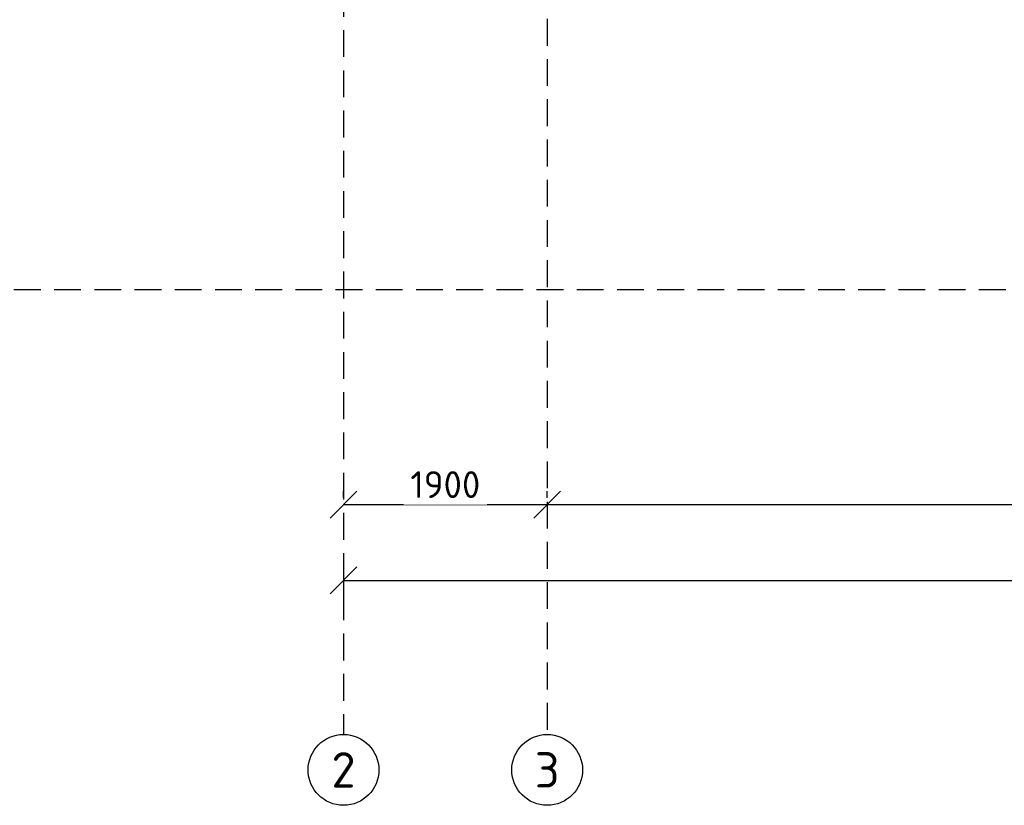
# Model space of a CAD drawing. Header units: inches. Extents: x 8001 to 766003, y -84601 to 563258.
# Tile 8 of 188: x 201570 to 210754, y 1696 to 9017. Entities that reach past the tile are written whole.
import ezdxf
from ezdxf.enums import TextEntityAlignment as Align

# ---------------------------------------------------------------- set-up
doc = ezdxf.new("R2010")
doc.units = ezdxf.units.IN
doc.header["$MEASUREMENT"] = 0
doc.linetypes.add('( Hidden )', pattern=[0.375, 0.25, -0.125])
doc.styles.add('GOST', font='isocpeur.ttf')
doc.styles.add('Text style', font='isocpeur.ttf', dxfattribs={"height": 250})
doc.dimstyles.new('Dim Style', dxfattribs={"dimtxt": 250, "dimasz": 250, "dimexe": 125, "dimexo": 62.5, "dimgap": 62.5, "dimtad": 1, "dimdec": 0, "dimtxsty": 'Text style', "dimblk": 'OBLIQUE', "dimcen": 250, "dimclrd": 256, "dimclre": 256, "dimclrt": 256, "dimadec": 0, "dimazin": 0, "dimtfac": 1, "dimtdec": 0, "dimtmove": 0, "dimatfit": 3, "dimldrblk": 'OBLIQUE', "dimfxl": 1, "dimlwd": -1, "dimlwe": -1, "dimarcsym": 0})

# ---------------------------------------------------------------- blocks, each defined once
blk = doc.blocks.new('_Oblique')
at = {"color": 0, "linetype": 'ByBlock', "lineweight": -2}
blk.add_line((-0.5, -0.5), (0.5, 0.5), dxfattribs=at)
blk = doc.blocks.new('*D156')
at = {"transparency": 16777216}
for p, q in [((178669.6526456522, 52568.79945057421), (178669.6526456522, 52631.29945057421)), ((197789.6526456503, 52568.79945057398), (197789.6526456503, 52631.29945057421)), ((197789.6526456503, 52506.29945057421), (178669.6526456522, 52506.29945057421))]:
    blk.add_line(p, q, dxfattribs=at)
at = {"layer": 'Defpoints', "color": 0, "transparency": 16777216}
for p in [(178669.6526456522, 52506.29945057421), (178669.6526456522, 52506.29945057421), (197789.6526456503, 52506.29945057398)]:
    blk.add_point(p, dxfattribs=at)
at = {"transparency": 16777216, "xscale": 250, "yscale": 250, "zscale": 250, "rotation": 180}
blk.add_blockref('_Oblique', (178669.6526456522, 52506.29945057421), dxfattribs=at)
at = {"transparency": 16777216, "xscale": 250, "yscale": 250, "zscale": 250}
blk.add_blockref('_Oblique', (197789.6526456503, 52506.29945057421), dxfattribs=at)
at = {"transparency": 16777216, "insert": (188229.6526456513, 52693.79945057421), "char_height": 250, "attachment_point": 5, "style": 'Text style', "bg_fill": 3, "box_fill_scale": 1.25, "bg_fill_color": 256, "bg_fill_true_color": 13158600, "bg_fill_transparency": 0}
blk.add_mtext('19120', dxfattribs=at)
blk = doc.blocks.new('*D157')
at = {"transparency": 16777216}
for p, q in [((176769.6526456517, 52568.79945057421), (176769.6526456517, 52631.29945057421)), ((178669.6526456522, 52568.79945057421), (178669.6526456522, 52631.29945057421)), ((178669.6526456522, 52506.29945057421), (176769.6526456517, 52506.29945057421))]:
    blk.add_line(p, q, dxfattribs=at)
at = {"layer": 'Defpoints', "color": 0, "transparency": 16777216}
for p in [(176769.6526456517, 52506.29945057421), (176769.6526456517, 52506.29945057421), (178669.6526456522, 52506.29945057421)]:
    blk.add_point(p, dxfattribs=at)
at = {"transparency": 16777216, "xscale": 250, "yscale": 250, "zscale": 250, "rotation": 180}
blk.add_blockref('_Oblique', (176769.6526456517, 52506.29945057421), dxfattribs=at)
at = {"transparency": 16777216, "xscale": 250, "yscale": 250, "zscale": 250}
blk.add_blockref('_Oblique', (178669.6526456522, 52506.29945057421), dxfattribs=at)
at = {"transparency": 16777216, "insert": (177719.6526456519, 52693.79945057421), "char_height": 250, "attachment_point": 5, "style": 'Text style', "bg_fill": 3, "box_fill_scale": 1.25, "bg_fill_color": 256, "bg_fill_true_color": 13158600, "bg_fill_transparency": 0}
blk.add_mtext('1900', dxfattribs=at)
blk = doc.blocks.new('*D158')
at = {"transparency": 16777216}
for p, q in [((231319.6526456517, 51863.45930125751), (231319.6526456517, 51925.95930125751)), ((176769.6526456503, 51877.28532255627), (176769.6526456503, 51675.95930125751)), ((176769.6526456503, 51800.95930125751), (231319.6526456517, 51800.95930125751))]:
    blk.add_line(p, q, dxfattribs=at)
at = {"layer": 'Defpoints', "color": 0, "transparency": 16777216}
for p in [(176769.6526456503, 51939.78532255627), (231319.6526456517, 51800.95930125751), (231319.6526456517, 51800.95930125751)]:
    blk.add_point(p, dxfattribs=at)
at = {"transparency": 16777216, "xscale": 250, "yscale": 250, "zscale": 250, "rotation": 180}
blk.add_blockref('_Oblique', (176769.6526456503, 51800.95930125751), dxfattribs=at)
at = {"transparency": 16777216, "xscale": 250, "yscale": 250, "zscale": 250}
blk.add_blockref('_Oblique', (231319.6526456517, 51800.95930125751), dxfattribs=at)
at = {"transparency": 16777216, "insert": (204044.652645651, 51988.45930125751), "char_height": 250, "attachment_point": 5, "style": 'Text style', "bg_fill": 3, "box_fill_scale": 1.25, "bg_fill_color": 256, "bg_fill_true_color": 13158600, "bg_fill_transparency": 0}
blk.add_mtext('74330', dxfattribs=at)
blk = doc.blocks.new('kb-axis')
blk.add_circle((0, 0), 1)
at = {"style": 'GOST'}
blk.add_attdef('AXIS', text='', height=1, dxfattribs=at).set_placement((0, 0), align=Align.MIDDLE_CENTER)
blk = doc.blocks.new('hkgk')
at = {"color": 1, "linetype": '( Hidden )', "ltscale": 1000}
for p, q in [((176769.6526456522, 101929.3399678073), (176769.6526456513, 50364.70336688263)), ((178669.6526456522, 92659.33996780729), (178669.6526456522, 50364.70336688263)), ((231321.1995090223, 54509.33996780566), (170227.621721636, 54509.33996780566))]:
    blk.add_line(p, q, dxfattribs=at)
at = {"xscale": 330, "yscale": 330, "zscale": 330}
for p, values in [((176769.6526456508, 50034.70336688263), {'AXIS': '2'}), ((178669.6526456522, 50034.70336688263), {'AXIS': '3'})]:
    blk.add_blockref('kb-axis', p, dxfattribs=at).add_auto_attribs(values)
dim = blk.add_linear_dim(base=(178669.6526456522, 52506.29945057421), p1=(197789.6526456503, 52506.29945057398), p2=(178669.6526456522, 52506.29945057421), dimstyle='Dim Style', override={"dimtfill": 1, "dimarcsym": 1})
dim.commit()
dim.dimension.update_dxf_attribs({"geometry": '*D156', "text_midpoint": (188229.6526456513, 52693.79945057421)})
dim = blk.add_linear_dim(base=(231319.6526456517, 51800.95930125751), p1=(176769.6526456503, 51939.78532255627), p2=(231319.6526456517, 51800.95930125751), text='74330', dimstyle='Dim Style', override={"dimtfill": 1, "dimarcsym": 1})
dim.commit()
dim.dimension.update_dxf_attribs({"geometry": '*D158', "text_midpoint": (204044.652645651, 51988.45930125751)})
dim = blk.add_linear_dim(base=(176769.6526456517, 52506.29945057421), p1=(178669.6526456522, 52506.29945057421), p2=(176769.6526456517, 52506.29945057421), dimstyle='Dim Style', override={"dimtfill": 1, "dimarcsym": 1})
dim.commit()
dim.dimension.update_dxf_attribs({"geometry": '*D157', "text_midpoint": (177719.6526456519, 52693.79945057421)})

msp = doc.modelspace()

# ---------------------------------------------------------------- block references
at = {"color": 25}
msp.add_blockref('hkgk', (27820.25034439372, -48009.03783065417), dxfattribs=at)

doc.saveas('drawing.dxf')
